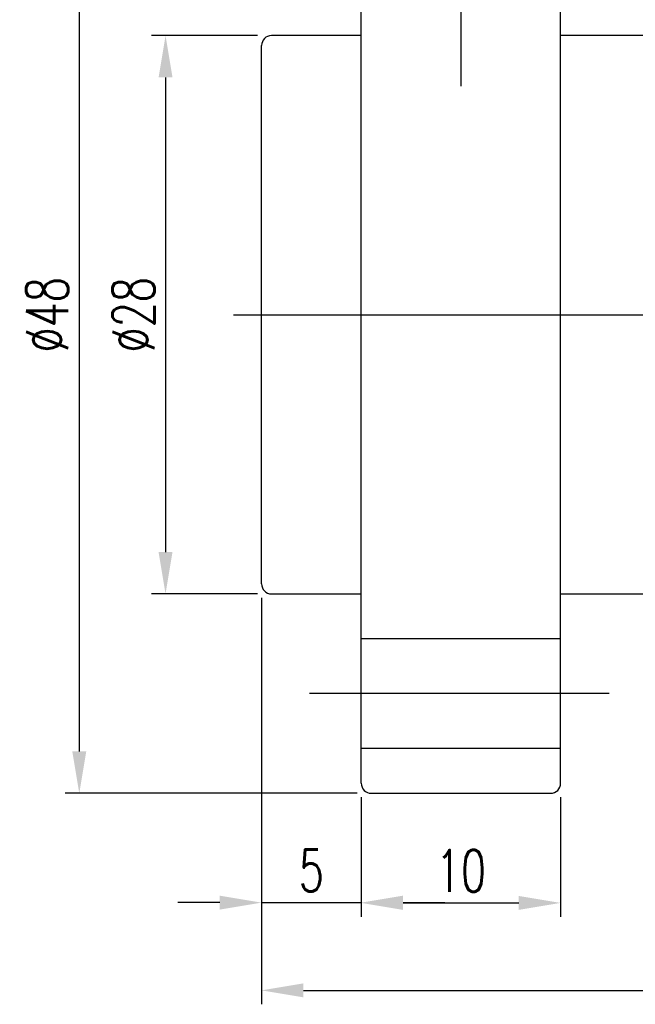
# Model space of a CAD drawing. Extents: x -94 to 1045, y 423 to 643.
# Tile 2 of 59: x -18 to 13, y 458 to 508. Entities that reach past the tile are written whole.
import ezdxf
from ezdxf.lldxf.tags import DXFTag

# ---------------------------------------------------------------- set-up
doc = ezdxf.new("R2010")
doc.units = 0
doc.header["$LTSCALE"] = 2
doc.header["$MEASUREMENT"] = 0
doc.styles.add('DIM-7', font='SIMPLEX.shx', dxfattribs={"width": 0.7, "bigfont": 'chineset.shx'})
tags = doc.linetypes.add('CENTER', pattern=[2, 1.25, -0.25, 0.25, -0.25]).pattern_tags.tags
tags[10:11] = [DXFTag(74, 4), DXFTag(75, 0), DXFTag(340, '0'), DXFTag(46, 0.0), DXFTag(50, 0.0), DXFTag(44, 0.0), DXFTag(45, 0.0)]
tags[8:9] = [DXFTag(74, 4), DXFTag(75, 0), DXFTag(340, '0'), DXFTag(46, 0.0), DXFTag(50, 0.0), DXFTag(44, 0.0), DXFTag(45, 0.0)]
tags[6:7] = [DXFTag(74, 4), DXFTag(75, 0), DXFTag(340, '0'), DXFTag(46, 0.0), DXFTag(50, 0.0), DXFTag(44, 0.0), DXFTag(45, 0.0)]
tags[4:5] = [DXFTag(74, 4), DXFTag(75, 0), DXFTag(340, '0'), DXFTag(46, 0.0), DXFTag(50, 0.0), DXFTag(44, 0.0), DXFTag(45, 0.0)]
tags = doc.linetypes.add('DASHED', pattern=[0.75, 0.5, -0.25]).pattern_tags.tags
tags[6:7] = [DXFTag(74, 4), DXFTag(75, 0), DXFTag(340, '0'), DXFTag(46, 0.0), DXFTag(50, 0.0), DXFTag(44, 0.0), DXFTag(45, 0.0)]
tags[4:5] = [DXFTag(74, 4), DXFTag(75, 0), DXFTag(340, '0'), DXFTag(46, 0.0), DXFTag(50, 0.0), DXFTag(44, 0.0), DXFTag(45, 0.0)]
doc.dimstyles.new('CNS', dxfattribs={"dimscale": 0.7, "dimtxt": 3, "dimasz": 3, "dimexe": 1, "dimexo": 1, "dimgap": 1.5, "dimtad": 1, "dimdsep": 46, "dimtxsty": 'DIM-7', "dimcen": 0.09, "dimclrd": 4, "dimclre": 4, "dimclrt": 4, "dimadec": 0, "dimazin": 2, "dimtfac": 1, "dimtmove": 0, "dimatfit": 3, "dimfxl": 0, "dimtvp": 0.971429, "dimtolj": 1, "dimarcsym": 0})

# ---------------------------------------------------------------- blocks, each defined once
blk = doc.blocks.new('*D7')
at = {"lineweight": -2, "transparency": 16777216}
for p, q in [((-5.84, 478.632), (-5.84, 462.648)), ((-0.84, 468.632), (-0.84, 462.648)), ((-7.94, 463.348), (-10.04, 463.348)), ((-5.84, 463.348), (-0.84, 463.348)), ((1.26, 463.348), (3.36, 463.348))]:
    blk.add_line(p, q, dxfattribs=at)
at = {"transparency": 16777216}
for points in [[(-7.94, 463.698), (-7.94, 462.998), (-5.84, 463.348)], [(1.26, 463.698), (1.26, 462.998), (-0.84, 463.348)]]:
    blk.add_solid(points, dxfattribs=at)
at = {"layer": 'DEFPOINTS', "color": 0, "transparency": 16777216}
for p in [(-5.84, 479.332), (-0.84, 469.332), (-0.84, 463.348)]:
    blk.add_point(p, dxfattribs=at)
at = {"transparency": 16777216, "insert": (-3.34, 464.958), "char_height": 2.1, "attachment_point": 5, "style": 'DIM-7'}
blk.add_mtext('\\A1;5', dxfattribs=at)
blk = doc.blocks.new('*D8')
at = {"lineweight": -2, "transparency": 16777216}
for p, q in [((-0.84, 468.632), (-0.84, 462.634)), ((9.16, 468.632), (9.16, 462.634)), ((1.26, 463.334), (7.06, 463.334))]:
    blk.add_line(p, q, dxfattribs=at)
at = {"transparency": 16777216}
for points in [[(1.26, 463.684), (1.26, 462.984), (-0.84, 463.334)], [(7.06, 463.684), (7.06, 462.984), (9.16, 463.334)]]:
    blk.add_solid(points, dxfattribs=at)
at = {"layer": 'DEFPOINTS', "color": 0, "transparency": 16777216}
for p in [(-0.84, 469.332), (9.16, 469.332), (9.16, 463.334)]:
    blk.add_point(p, dxfattribs=at)
at = {"transparency": 16777216, "insert": (4.16, 464.944), "char_height": 2.1, "attachment_point": 5, "style": 'DIM-7'}
blk.add_mtext('\\A1;10', dxfattribs=at)
blk = doc.blocks.new('*D9')
at = {"lineweight": -2, "transparency": 16777216}
for p, q in [((-5.84, 478.632), (-5.84, 458.249)), ((44.16, 478.632), (44.16, 458.249)), ((-3.74, 458.949), (42.06, 458.949))]:
    blk.add_line(p, q, dxfattribs=at)
at = {"transparency": 16777216}
for points in [[(-3.74, 459.299), (-3.74, 458.599), (-5.84, 458.949)], [(42.06, 459.299), (42.06, 458.599), (44.16, 458.949)]]:
    blk.add_solid(points, dxfattribs=at)
at = {"layer": 'DEFPOINTS', "color": 0, "transparency": 16777216}
for p in [(-5.84, 479.332), (44.16, 479.332), (44.16, 458.949)]:
    blk.add_point(p, dxfattribs=at)
at = {"transparency": 16777216, "insert": (19.16, 460.559), "char_height": 2.1, "attachment_point": 5, "style": 'DIM-7'}
blk.add_mtext('\\A1;50', dxfattribs=at)
blk = doc.blocks.new('*D11')
at = {"lineweight": -2, "transparency": 16777216}
for p, q in [((-6.04, 506.832), (-11.356, 506.832)), ((-10.656, 504.732), (-10.656, 480.932)), ((-6.04, 478.832), (-11.356, 478.832))]:
    blk.add_line(p, q, dxfattribs=at)
at = {"transparency": 16777216}
for points in [[(-11.006, 504.732), (-10.306, 504.732), (-10.656, 506.832)], [(-11.006, 480.932), (-10.306, 480.932), (-10.656, 478.832)]]:
    blk.add_solid(points, dxfattribs=at)
at = {"layer": 'DEFPOINTS', "color": 0, "transparency": 16777216}
for p in [(-5.34, 506.832), (-10.656, 478.832), (-5.34, 478.832)]:
    blk.add_point(p, dxfattribs=at)
at = {"transparency": 16777216, "insert": (-12.266, 492.832), "char_height": 2.1, "attachment_point": 5, "rotation": 90, "style": 'DIM-7'}
blk.add_mtext('\\A1;%%C28', dxfattribs=at)
blk = doc.blocks.new('*D12')
at = {"lineweight": -2, "transparency": 16777216}
for p, q in [((-1.04, 516.832), (-15.683, 516.832)), ((-14.983, 514.732), (-14.983, 470.932)), ((-1.04, 468.832), (-15.683, 468.832))]:
    blk.add_line(p, q, dxfattribs=at)
at = {"transparency": 16777216}
for points in [[(-15.333, 514.732), (-14.633, 514.732), (-14.983, 516.832)], [(-15.333, 470.932), (-14.633, 470.932), (-14.983, 468.832)]]:
    blk.add_solid(points, dxfattribs=at)
at = {"layer": 'DEFPOINTS', "color": 0, "transparency": 16777216}
for p in [(-0.34, 516.832), (-14.983, 468.832), (-0.34, 468.832)]:
    blk.add_point(p, dxfattribs=at)
at = {"transparency": 16777216, "insert": (-16.593, 492.832), "char_height": 2.1, "attachment_point": 5, "rotation": 90, "style": 'DIM-7'}
blk.add_mtext('\\A1;%%C48', dxfattribs=at)

msp = doc.modelspace()

# ---------------------------------------------------------------- linework, layer by layer
at = {"color": 7, "linetype": 'CENTER'}
for p, q in [((4.16, 519.325), (4.16, 504.303)), ((-7.251, 492.832), (47.954, 492.832)), ((-3.434, 473.85), (11.588, 473.85))]:
    msp.add_line(p, q, dxfattribs=at)
at = {"color": 7, "linetype": 'Continuous'}
for p, q in [((-0.84, 469.332), (-0.84, 516.332)), ((9.16, 469.332), (9.16, 516.332)), ((-0.84, 506.832), (-5.34, 506.832)), ((43.66, 506.832), (9.16, 506.832)), ((-5.84, 479.332), (-5.84, 506.332)), ((-5.34, 478.832), (-0.84, 478.832)), ((9.16, 478.832), (43.66, 478.832)), ((-0.34, 468.832), (8.66, 468.832))]:
    msp.add_line(p, q, dxfattribs=at)
at = {"color": 7, "linetype": 'DASHED'}
for p, q in [((-0.84, 476.6), (9.16, 476.6)), ((-0.84, 471.1), (9.16, 471.1))]:
    msp.add_line(p, q, dxfattribs=at)
at = {"color": 7, "linetype": 'Continuous'}
for centre, start, end in [((-5.34, 506.332), 90, 180), ((-5.34, 479.332), 180, 270), ((-0.34, 469.332), 180, 270), ((8.66, 469.332), 270, 360)]:
    msp.add_arc(centre, 0.5, start, end, dxfattribs=at)

# ---------------------------------------------------------------- dimensions: what is measured, and where the dimension line sits
at = {"color": 7}
for base, p1, p2, picture, middle in [((-14.983, 468.832), (-0.34, 516.832), (-0.34, 468.832), '*D12', (-16.593, 492.832)), ((-10.656, 478.832), (-5.34, 506.832), (-5.34, 478.832), '*D11', (-12.266, 492.832))]:
    dim = msp.add_linear_dim(base=base, p1=p1, p2=p2, angle=90, text='%%C<>', dimstyle='CNS', override={"dimscale": 0.7, "dimgap": 0.8, "dimtad": 1, "dimclrd": 256, "dimclre": 256, "dimclrt": 256, "dimadec": 2, "dimazin": 2, "dimtm": 1e-09, "dimtfac": 0.6, "dimtmove": 1}, dxfattribs=at)
    dim.commit()
    dim.dimension.update_dxf_attribs({"geometry": picture, "text_midpoint": middle})
for base, p1, p2, override, picture, middle in [((-0.84, 463.348), (-5.84, 479.332), (-0.84, 469.332), {"dimgap": 0.8, "dimclrd": 256, "dimclre": 256, "dimclrt": 256, "dimadec": 2, "dimtm": 1e-09, "dimtfac": 0.6, "dimtmove": 1}, '*D7', (-3.34, 464.958)), ((44.16, 458.949), (-5.84, 479.332), (44.16, 479.332), {"dimscale": 0.7, "dimgap": 0.8, "dimtad": 1, "dimclrd": 256, "dimclre": 256, "dimclrt": 256, "dimadec": 2, "dimazin": 2, "dimtm": 1e-09, "dimtfac": 0.6, "dimtmove": 1}, '*D9', (19.16, 460.559)), ((9.16, 463.334), (-0.84, 469.332), (9.16, 469.332), {"dimscale": 0.7, "dimgap": 0.8, "dimtad": 1, "dimclrd": 256, "dimclre": 256, "dimclrt": 256, "dimadec": 2, "dimazin": 2, "dimtm": 1e-09, "dimtfac": 0.6, "dimtmove": 1}, '*D8', (4.16, 464.944))]:
    dim = msp.add_linear_dim(base=base, p1=p1, p2=p2, dimstyle='CNS', override=override, dxfattribs=at)
    dim.commit()
    dim.dimension.update_dxf_attribs({"geometry": picture, "text_midpoint": middle})

doc.saveas('drawing.dxf')
